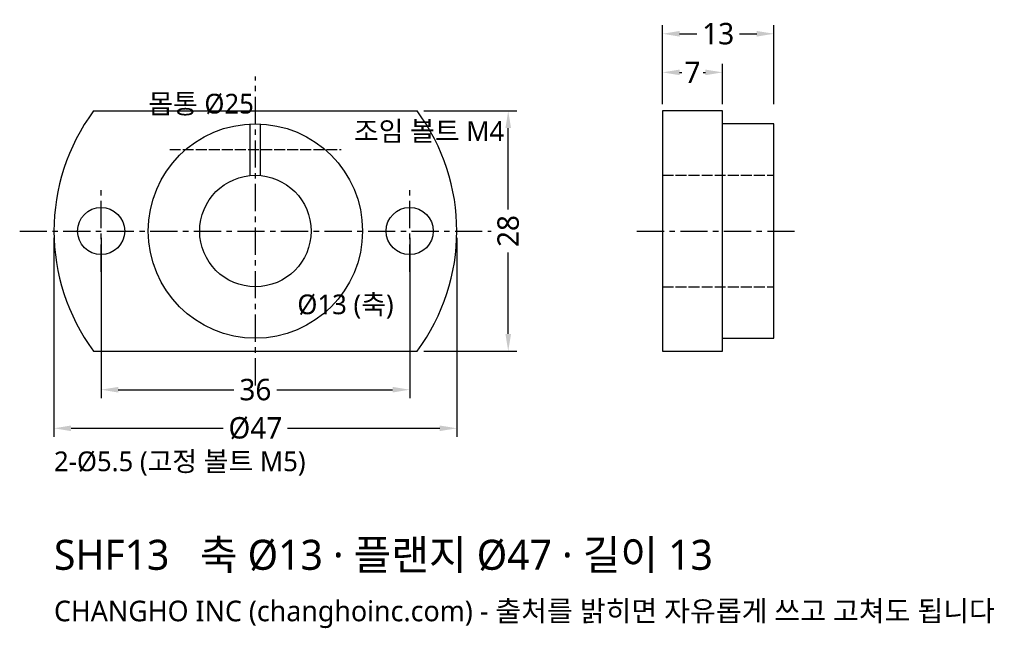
# Model space of a CAD drawing. Header units: millimetres. Extents: x -28 to 87, y -46 to 25.
import ezdxf

# ---------------------------------------------------------------- set-up
doc = ezdxf.new("R2010")
doc.units = ezdxf.units.MM
doc.linetypes.add('CENTER', pattern=[5.08, 3.175, -0.635, 0.635, -0.635])
doc.linetypes.add('DASHED', pattern=[1.524, 1.27, -0.254])
for name, color, linetype in [('문자', 7, 'CONTINUOUS'), ('숨은선', 3, 'DASHED'), ('외형선', 7, 'CONTINUOUS'), ('중심선', 1, 'CENTER'), ('치수', 4, 'CONTINUOUS')]:
    doc.layers.add(name, color=color, linetype=linetype)
doc.styles.add('CH_KOR', font='malgun.ttf')
doc.dimstyles.new('CH_DIM', dxfattribs={"dimtxt": 2.5, "dimasz": 2, "dimexe": 1, "dimexo": 0.8, "dimgap": 0.8, "dimtad": 1, "dimdec": 1, "dimdsep": 46, "dimtxsty": 'CH_KOR', "dimcen": 2.5, "dimclrd": 4, "dimclre": 4, "dimclrt": 4, "dimazin": 3, "dimtfac": 1, "dimtmove": 0, "dimatfit": 3})

# ---------------------------------------------------------------- blocks, each defined once
blk = doc.blocks.new('_CLOSEDFILLED')
at = {"color": 0, "linetype": 'BYBLOCK'}
blk.add_solid([(-1, 0.164), (0, 0), (-1, -0.164)], dxfattribs=at)
blk = doc.blocks.new('*D1')
at = {"color": 4}
for p, q in [((-23.5, -0.8), (-23.5, -24)), ((23.5, -0.8), (23.5, -24)), ((-21.5, -23), (-3.75, -23)), ((3.75, -23), (21.5, -23))]:
    blk.add_line(p, q, dxfattribs=at)
at = {"layer": 'Defpoints'}
for p in [(-23.5, 0), (23.5, 0), (-23.5, -23)]:
    blk.add_point(p, dxfattribs=at)
at = {"layer": '치수', "color": 4, "xscale": 2, "yscale": 2, "rotation": 180}
blk.add_blockref('_CLOSEDFILLED', (-23.5, -23), dxfattribs=at)
at = {"layer": '치수', "color": 4, "xscale": 2, "yscale": 2}
blk.add_blockref('_CLOSEDFILLED', (23.5, -23), dxfattribs=at)
at = {"layer": '치수', "color": 4, "insert": (0, -23), "char_height": 2.5, "attachment_point": 5, "style": 'CH_KOR'}
blk.add_mtext('Ø47', dxfattribs=at)
blk = doc.blocks.new('*D2')
at = {"color": 4}
for p, q in [((-18, -0.8), (-18, -19.5)), ((18, -0.8), (18, -19.5)), ((-16, -18.5), (-2.5, -18.5)), ((2.5, -18.5), (16, -18.5))]:
    blk.add_line(p, q, dxfattribs=at)
at = {"layer": 'Defpoints'}
for p in [(-18, 0), (18, 0), (-18, -18.5)]:
    blk.add_point(p, dxfattribs=at)
at = {"layer": '치수', "color": 4, "xscale": 2, "yscale": 2, "rotation": 180}
blk.add_blockref('_CLOSEDFILLED', (-18, -18.5), dxfattribs=at)
at = {"layer": '치수', "color": 4, "xscale": 2, "yscale": 2}
blk.add_blockref('_CLOSEDFILLED', (18, -18.5), dxfattribs=at)
at = {"layer": '치수', "color": 4, "insert": (0, -18.5), "char_height": 2.5, "attachment_point": 5, "style": 'CH_KOR'}
blk.add_mtext('36', dxfattribs=at)
blk = doc.blocks.new('*D3')
at = {"color": 4}
for p, q in [((19.67, 14), (30.5, 14)), ((29.5, 2.5), (29.5, 12)), ((29.5, -12), (29.5, -2.5)), ((19.67, -14), (30.5, -14))]:
    blk.add_line(p, q, dxfattribs=at)
at = {"layer": 'Defpoints'}
for p in [(18.87, 14), (18.87, -14), (29.5, -14)]:
    blk.add_point(p, dxfattribs=at)
at = {"layer": '치수', "color": 4, "xscale": 2, "yscale": 2}
for p, rotation in [((29.5, 14), 90), ((29.5, -14), 270)]:
    blk.add_blockref('_CLOSEDFILLED', p, dxfattribs=dict(at, rotation=rotation))
at = {"layer": '치수', "color": 4, "insert": (29.5, 0), "char_height": 2.5, "attachment_point": 5, "rotation": 90, "style": 'CH_KOR'}
blk.add_mtext('28', dxfattribs=at)
blk = doc.blocks.new('*D4')
at = {"color": 4}
for p, q in [((47.5, 14.8), (47.5, 24)), ((49.5, 23), (51.5, 23)), ((56.5, 23), (58.5, 23)), ((60.5, 14.8), (60.5, 24))]:
    blk.add_line(p, q, dxfattribs=at)
at = {"layer": 'Defpoints'}
for p in [(47.5, 23), (47.5, 14), (60.5, 14)]:
    blk.add_point(p, dxfattribs=at)
at = {"layer": '치수', "color": 4, "xscale": 2, "yscale": 2, "rotation": 180}
blk.add_blockref('_CLOSEDFILLED', (47.5, 23), dxfattribs=at)
at = {"layer": '치수', "color": 4, "xscale": 2, "yscale": 2}
blk.add_blockref('_CLOSEDFILLED', (60.5, 23), dxfattribs=at)
at = {"layer": '치수', "color": 4, "insert": (54, 23), "char_height": 2.5, "attachment_point": 5, "style": 'CH_KOR'}
blk.add_mtext('13', dxfattribs=at)
blk = doc.blocks.new('*D5')
at = {"color": 4}
for p, q in [((47.5, 14.8), (47.5, 19.5)), ((49.5, 18.5), (49.75, 18.5)), ((52.25, 18.5), (52.5, 18.5)), ((54.5, 14.8), (54.5, 19.5))]:
    blk.add_line(p, q, dxfattribs=at)
at = {"layer": 'Defpoints'}
for p in [(47.5, 18.5), (47.5, 14), (54.5, 14)]:
    blk.add_point(p, dxfattribs=at)
at = {"layer": '치수', "color": 4, "xscale": 2, "yscale": 2, "rotation": 180}
blk.add_blockref('_CLOSEDFILLED', (47.5, 18.5), dxfattribs=at)
at = {"layer": '치수', "color": 4, "xscale": 2, "yscale": 2}
blk.add_blockref('_CLOSEDFILLED', (54.5, 18.5), dxfattribs=at)
at = {"layer": '치수', "color": 4, "insert": (51, 18.5), "char_height": 2.5, "attachment_point": 5, "style": 'CH_KOR'}
blk.add_mtext('7', dxfattribs=at)

msp = doc.modelspace()

# ---------------------------------------------------------------- linework, layer by layer
at = {"layer": '숨은선'}
for p, q in [((-10, 9.5), (10, 9.5)), ((47.5, 6.5), (60.5, 6.5)), ((47.5, -6.5), (60.5, -6.5))]:
    msp.add_line(p, q, dxfattribs=at)
at = {"layer": '외형선'}
for p, q in [((-18.87, 14), (18.87, 14)), ((-0.6, 6.5), (-0.6, 12.5)), ((0.6, 6.5), (0.6, 12.5)), ((-18.87, -14), (18.87, -14))]:
    msp.add_line(p, q, dxfattribs=at)
msp.add_lwpolyline([(47.5, -14), (54.5, -14), (54.5, 14), (47.5, 14)], close=True, dxfattribs=at)
msp.add_lwpolyline([(54.5, -12.5), (60.5, -12.5), (60.5, 12.5), (54.5, 12.5)], dxfattribs=at)
for centre, radius in [((0, 0), 12.5), ((0, 0), 6.5), ((-18, 0), 2.75), ((18, 0), 2.75)]:
    msp.add_circle(centre, radius, dxfattribs=at)
for start, end in [(143.4343, 216.5657), (-36.5657, 36.5657)]:
    msp.add_arc((0, 0), 23.5, start, end, dxfattribs=at)
at = {"layer": '중심선'}
for p, q in [((0, -18), (0, 18)), ((-18, -4.75), (-18, 4.75)), ((18, -4.75), (18, 4.75)), ((-27.5, 0), (27.5, 0)), ((44.5, 0), (63.5, 0))]:
    msp.add_line(p, q, dxfattribs=at)

# ---------------------------------------------------------------- texts
at = {"layer": '문자', "style": 'CH_KOR'}
for s, height, p in [('몸통 Ø25', 2.3, (-12.5, 13.7)), ('조임 볼트 M4', 2.3, (11.5, 10.5)), ('Ø13 (축)', 2.3, (4.9, -9.7)), ('2-Ø5.5 (고정 볼트 M5)', 2.3, (-23.5, -28)), ('SHF13   축 Ø13 · 플랜지 Ø47 · 길이 13', 3.5, (-23.5, -39.5)), ('CHANGHO INC (changhoinc.com) - 출처를 밝히면 자유롭게 쓰고 고쳐도 됩니다', 2.4, (-23.5, -45.5))]:
    msp.add_text(s, height=height, dxfattribs=at).set_placement(p)

# ---------------------------------------------------------------- dimensions: what is measured, and where the dimension line sits
at = {"layer": '치수'}
for base, p1, p2, picture, middle in [((47.5, 23), (47.5, 14), (60.5, 14), '*D4', (54, 23)), ((47.5, 18.5), (47.5, 14), (54.5, 14), '*D5', (51, 18.5)), ((-18, -18.5), (-18, 0), (18, 0), '*D2', (0, -18.5))]:
    dim = msp.add_linear_dim(base=base, p1=p1, p2=p2, dimstyle='CH_DIM', override={"dimscale": 1}, dxfattribs=at)
    dim.commit()
    dim.dimension.update_dxf_attribs({"geometry": picture, "text_midpoint": middle})
dim = msp.add_linear_dim(base=(29.5, -14), p1=(18.87, -14), p2=(18.87, 14), angle=90, dimstyle='CH_DIM', override={"dimscale": 1}, dxfattribs=at)
dim.commit()
dim.dimension.update_dxf_attribs({"geometry": '*D3', "text_midpoint": (29.5, 0)})
dim = msp.add_linear_dim(base=(-23.5, -23), p1=(-23.5, 0), p2=(23.5, 0), text='Ø47', dimstyle='CH_DIM', override={"dimscale": 1}, dxfattribs=at)
dim.commit()
dim.dimension.update_dxf_attribs({"geometry": '*D1', "text_midpoint": (0, -23)})

doc.saveas('drawing.dxf')
